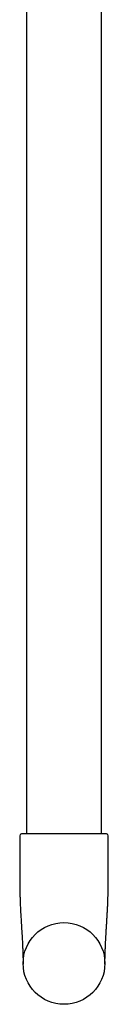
# Model space of a CAD drawing. Header units: millimetres. Extents: x 8 to 1595, y 12 to 728.
# Tile 2 of 10: x 798 to 824, y 150 to 439. Entities that reach past the tile are written whole.
import ezdxf

# ---------------------------------------------------------------- set-up
doc = ezdxf.new("R2010")
doc.units = ezdxf.units.MM

msp = doc.modelspace()

# ---------------------------------------------------------------- linework, layer by layer
at = {"color": 7, "linetype": 'Continuous', "lineweight": 30}
for p, q in [((800, 552.09), (800, 199.75)), ((822, 199.75), (822, 552.09)), ((798, 199.25), (798, 186.75)), ((824, 186.75), (824, 199.25)), ((823, 161.78), (823, 161.75))]:
    msp.add_line(p, q, dxfattribs=at)
msp.add_circle((811, 161.75), 12, dxfattribs=at)
for centre, start, end in [((798.5, 199.25), 90, 180), ((823.5, 199.25), 0, 90)]:
    msp.add_arc(centre, 0.5, start, end, dxfattribs=at)
for points, knots in [([(811, 199.75), (810.88, 199.75), (810.63, 199.75), (810.27, 199.75), (809.9, 199.75), (809.54, 199.75), (809.18, 199.75), (808.81, 199.75), (808.46, 199.75), (808.14, 199.75), (807.85, 199.75), (807.55, 199.75), (807.26, 199.75), (806.97, 199.75), (806.68, 199.75), (806.36, 199.75), (806.01, 199.75), (805.63, 199.75), (805.25, 199.75), (804.88, 199.75), (804.52, 199.75), (804.13, 199.75), (803.73, 199.75), (803.32, 199.75), (802.92, 199.75), (802.53, 199.75), (802.18, 199.75), (801.86, 199.75), (801.57, 199.75), (801.3, 199.75), (801.03, 199.75), (800.78, 199.75), (800.55, 199.75), (800.34, 199.75), (800.16, 199.75), (799.98, 199.75), (799.82, 199.75), (799.66, 199.75), (799.51, 199.75), (799.37, 199.75), (799.24, 199.75), (799.11, 199.75), (799, 199.75), (798.9, 199.75), (798.8, 199.75), (798.73, 199.75), (798.65, 199.75), (798.59, 199.75), (798.54, 199.75), (798.51, 199.75), (798.5, 199.75), (798.5, 199.75)], [0, 0, 0, 0, 0.018665, 0.037297, 0.055912, 0.074527, 0.093157, 0.111819, 0.131336, 0.146861, 0.16237, 0.177871, 0.193374, 0.208887, 0.22442, 0.239983, 0.261456, 0.282884, 0.30429, 0.325699, 0.347135, 0.368623, 0.394935, 0.421183, 0.447414, 0.473671, 0.5, 0.521933, 0.543816, 0.565676, 0.58754, 0.609432, 0.63138, 0.649789, 0.668162, 0.686514, 0.704861, 0.723218, 0.7416, 0.760022, 0.779809, 0.799558, 0.819288, 0.839018, 0.858768, 0.878557, 0.897511, 0.923129, 0.948722, 0.974332, 1, 1, 1, 1]), ([(823.5, 199.75), (823.5, 199.75), (823.5, 199.75), (823.48, 199.75), (823.45, 199.75), (823.42, 199.75), (823.37, 199.75), (823.31, 199.75), (823.24, 199.75), (823.17, 199.75), (823.1, 199.75), (823.02, 199.75), (822.93, 199.75), (822.83, 199.75), (822.73, 199.75), (822.61, 199.75), (822.46, 199.75), (822.29, 199.75), (822.1, 199.75), (821.9, 199.75), (821.69, 199.75), (821.45, 199.75), (821.17, 199.75), (820.87, 199.75), (820.54, 199.75), (820.2, 199.75), (819.86, 199.75), (819.53, 199.75), (819.21, 199.75), (818.88, 199.75), (818.55, 199.75), (818.2, 199.75), (817.86, 199.75), (817.54, 199.75), (817.23, 199.75), (816.91, 199.75), (816.59, 199.75), (816.27, 199.75), (815.94, 199.75), (815.59, 199.75), (815.24, 199.75), (814.87, 199.75), (814.5, 199.75), (814.13, 199.75), (813.75, 199.75), (813.38, 199.75), (812.96, 199.75), (812.51, 199.75), (812.01, 199.75), (811.5, 199.75), (811.17, 199.75), (811, 199.75)], [0, 0, 0, 0, 0.018661, 0.037291, 0.055906, 0.074521, 0.093153, 0.111818, 0.131336, 0.146861, 0.16237, 0.177871, 0.193374, 0.208887, 0.22442, 0.239983, 0.261456, 0.282884, 0.30429, 0.325699, 0.347135, 0.368623, 0.394935, 0.421183, 0.447414, 0.473671, 0.5, 0.521933, 0.543816, 0.565676, 0.58754, 0.609432, 0.63138, 0.649789, 0.668162, 0.686514, 0.704861, 0.723218, 0.7416, 0.760022, 0.779809, 0.799558, 0.819288, 0.839018, 0.858768, 0.878557, 0.897514, 0.923136, 0.948729, 0.974337, 1, 1, 1, 1]), ([(798.01, 186.75), (798.01, 186.74), (798, 186.73), (798, 186.72), (798, 186.72)], [0, 0, 0, 0, 0.499933, 1, 1, 1, 1]), ([(798, 186.72), (798, 186.7), (798, 186.67), (798, 186.62), (798, 186.57), (798.01, 186.52), (798.01, 186.48), (798.01, 186.43), (798.01, 186.38), (798.01, 186.32), (798.01, 186.26), (798.01, 186.16), (798.01, 186.03), (798.01, 185.87), (798.01, 185.69), (798.01, 185.49), (798.01, 185.26), (798.02, 184.96), (798.02, 184.58), (798.03, 184.12), (798.03, 183.62), (798.04, 183.1), (798.05, 182.54), (798.07, 181.97), (798.08, 181.38), (798.11, 180.64), (798.14, 179.76), (798.18, 178.73), (798.22, 177.71), (798.28, 176.7), (798.33, 175.74), (798.38, 174.83), (798.43, 173.96), (798.49, 173.09), (798.54, 172.21), (798.6, 171.33), (798.65, 170.44), (798.7, 169.65), (798.74, 168.94), (798.77, 168.33), (798.79, 167.82), (798.81, 167.41), (798.83, 167.12), (798.84, 166.84), (798.85, 166.57), (798.86, 166.32), (798.87, 166.09), (798.88, 165.88), (798.89, 165.69), (798.89, 165.51), (798.9, 165.35), (798.91, 165.21), (798.91, 165.08), (798.91, 164.96), (798.92, 164.88), (798.92, 164.81), (798.92, 164.76), (798.92, 164.72), (798.92, 164.7), (798.92, 164.69)], [0, 0, 0, 0, 0.006491, 0.012074, 0.016798, 0.019825, 0.022469, 0.024809, 0.026963, 0.029588, 0.032327, 0.035188, 0.042403, 0.049397, 0.056901, 0.066488, 0.076665, 0.087173, 0.106701, 0.127164, 0.148509, 0.172297, 0.196974, 0.222479, 0.248725, 0.274986, 0.321268, 0.366875, 0.411953, 0.456676, 0.501247, 0.539888, 0.578637, 0.617328, 0.656113, 0.695169, 0.734683, 0.774859, 0.801571, 0.828723, 0.85638, 0.869612, 0.882846, 0.89547, 0.907399, 0.918625, 0.928601, 0.937939, 0.946639, 0.954705, 0.962148, 0.968985, 0.975245, 0.980968, 0.986212, 0.98988, 0.993365, 0.99672, 1, 1, 1, 1]), ([(823.08, 164.69), (823.08, 164.7), (823.08, 164.71), (823.08, 164.75), (823.08, 164.79), (823.08, 164.84), (823.08, 164.9), (823.09, 164.97), (823.09, 165.05), (823.09, 165.13), (823.09, 165.22), (823.1, 165.31), (823.1, 165.4), (823.1, 165.5), (823.11, 165.6), (823.11, 165.73), (823.12, 165.89), (823.13, 166.08), (823.14, 166.31), (823.15, 166.57), (823.16, 166.87), (823.18, 167.2), (823.19, 167.54), (823.21, 167.9), (823.23, 168.28), (823.25, 168.68), (823.27, 169.09), (823.3, 169.52), (823.32, 169.97), (823.35, 170.48), (823.39, 171.06), (823.42, 171.69), (823.46, 172.29), (823.5, 172.89), (823.54, 173.52), (823.58, 174.2), (823.62, 174.92), (823.66, 175.6), (823.7, 176.26), (823.73, 176.88), (823.76, 177.49), (823.79, 178.08), (823.82, 178.67), (823.85, 179.36), (823.88, 180.18), (823.91, 181.12), (823.93, 182.02), (823.95, 182.89), (823.97, 183.55), (823.97, 184.05), (823.98, 184.36), (823.98, 184.67), (823.98, 184.95), (823.99, 185.23), (823.99, 185.49), (823.99, 185.73), (823.99, 185.93), (823.99, 186.08), (823.99, 186.19), (823.99, 186.32), (823.99, 186.45), (823.99, 186.6), (823.99, 186.7), (823.99, 186.75)], [0, 0, 0, 0, 0.006683, 0.012711, 0.018131, 0.02301, 0.027439, 0.031539, 0.035462, 0.039378, 0.043111, 0.04708, 0.051263, 0.055654, 0.06025, 0.06505, 0.072998, 0.081433, 0.090347, 0.103019, 0.116509, 0.130797, 0.145862, 0.162014, 0.178935, 0.196611, 0.215027, 0.234178, 0.254058, 0.274645, 0.303221, 0.330975, 0.357986, 0.38432, 0.410035, 0.442858, 0.474804, 0.505955, 0.534138, 0.561736, 0.588778, 0.615279, 0.641246, 0.66705, 0.708084, 0.749801, 0.792293, 0.828643, 0.865635, 0.880221, 0.894275, 0.907726, 0.920553, 0.932732, 0.944242, 0.955061, 0.96517, 0.970175, 0.975127, 0.980551, 0.986499, 0.99298, 1, 1, 1, 1]), ([(798.92, 164.69), (798.92, 164.67), (798.93, 164.64), (798.93, 164.57), (798.93, 164.5), (798.93, 164.42), (798.94, 164.32), (798.94, 164.22), (798.94, 164.1), (798.95, 163.97), (798.95, 163.84), (798.95, 163.69), (798.96, 163.54), (798.97, 163.28), (798.97, 162.91), (798.98, 162.59), (798.99, 162.39), (798.99, 162.34), (798.99, 162.28), (798.99, 162.22), (798.99, 162.16), (798.99, 162.11), (798.99, 162.05), (798.99, 161.99), (799, 161.93), (799, 161.87), (799, 161.81), (799, 161.74), (799, 161.68), (799, 161.62), (799, 161.59), (799, 161.57)], [0, 0, 0, 0, 0.032909, 0.064113, 0.094001, 0.123014, 0.151637, 0.18038, 0.209756, 0.240258, 0.272343, 0.30642, 0.342436, 0.378553, 0.485956, 0.591862, 0.60499, 0.618094, 0.631171, 0.644262, 0.65807, 0.673536, 0.691339, 0.711935, 0.739278, 0.770966, 0.807202, 0.848129, 0.893852, 0.944454, 1, 1, 1, 1]), ([(798.92, 164.69), (798.93, 164.56), (798.94, 164.21), (798.96, 163.64), (798.97, 162.96), (798.99, 162.26), (799, 161.79), (799, 161.55)], [0, 0, 0, 0, 0.1223294, 0.333504, 0.5499552, 0.7720111, 1, 1, 1, 1]), ([(823, 161.58), (823, 161.59), (823, 161.61), (823, 161.65), (823, 161.69), (823, 161.73), (823, 161.77), (823, 161.82), (823, 161.87), (823, 161.93), (823.01, 161.98), (823.01, 162.04), (823.01, 162.1), (823.01, 162.17), (823.01, 162.26), (823.01, 162.36), (823.02, 162.48), (823.02, 162.62), (823.02, 162.78), (823.03, 162.96), (823.03, 163.14), (823.04, 163.32), (823.04, 163.49), (823.05, 163.68), (823.05, 163.88), (823.06, 164.08), (823.06, 164.29), (823.07, 164.49), (823.07, 164.62), (823.08, 164.69)], [0, 0, 0, 0, 0.044259, 0.08366, 0.118308, 0.148357, 0.174044, 0.195738, 0.214045, 0.229945, 0.243339, 0.257582, 0.273724, 0.291762, 0.311684, 0.340593, 0.372663, 0.407852, 0.451564, 0.498458, 0.545538, 0.592712, 0.640236, 0.688348, 0.747158, 0.807462, 0.86955, 0.933662, 1, 1, 1, 1]), ([(823, 161.58), (823, 161.82), (823.01, 162.29), (823.03, 163.01), (823.05, 163.71), (823.06, 164.27), (823.07, 164.59), (823.08, 164.69)], [0, 0, 0, 0, 0.229022, 0.461016, 0.686958, 0.907216, 1, 1, 1, 1]), ([(823, 161.57), (823, 161.57), (823, 161.57), (823, 161.57), (823, 161.58)], [0, 0, 0, 0, 0.394262, 1, 1, 1, 1])]:
    msp.add_open_spline(points, degree=3, knots=knots, dxfattribs=at)

doc.saveas('drawing.dxf')
